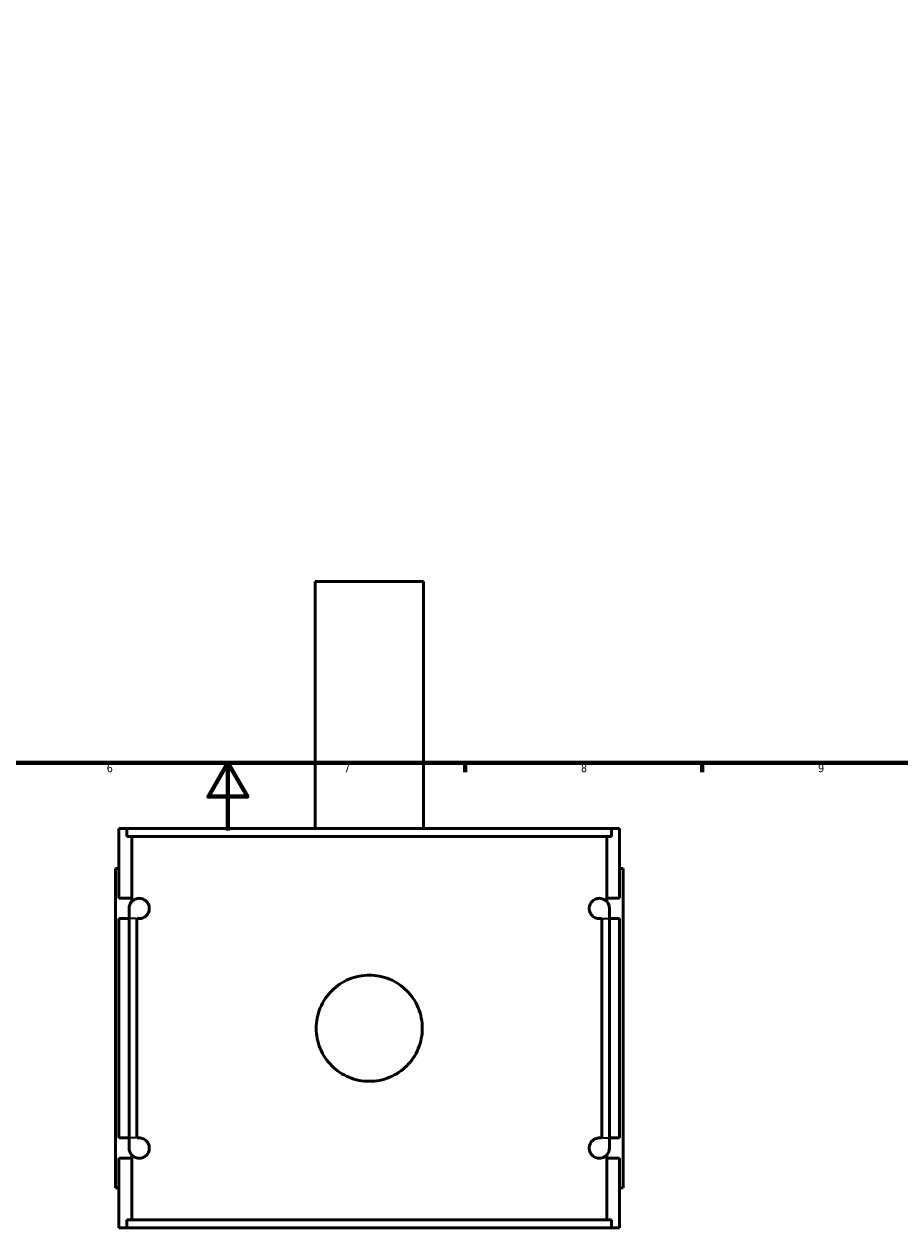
# Model space of a CAD drawing. Header units: millimetres. Extents: x -255 to 976, y -117 to 1157.
# Tile 3 of 8: x 360 to 619, y -117 to 238. Entities that reach past the tile are written whole.
import ezdxf

# ---------------------------------------------------------------- set-up
doc = ezdxf.new("R2010")
doc.units = ezdxf.units.MM
for name, color, linetype, lineweight in [('Border (ANSI)', 7, 'Continuous', 70), ('Visible (ANSI)', 7, 'Continuous', 50), ('Visible Narrow (ANSI)', 7, 'Continuous', 35)]:
    doc.layers.add(name, color=color, linetype=linetype, lineweight=lineweight)
doc.styles.add('Note Text (ANSI)', font='tahoma.ttf')

# ---------------------------------------------------------------- blocks, each defined once
blk = doc.blocks.new('Borders Default Border')
at = {"layer": 'Border (ANSI)'}
for p, q in [((490.58, 20), (490.58, 17.2)), ((560.67, 20), (560.67, 17.2))]:
    blk.add_line(p, q, dxfattribs=at)
at = {"layer": 'Border (ANSI)', "flags": 128}
for points in [[(20, 20), (20, 574), (821, 574), (821, 20), (20, 20)], [(420.5, 0), (420.5, 20), (414.73, 10), (426.27, 10), (420.5, 20)]]:
    blk.add_lwpolyline(points, dxfattribs=at)
at = {"layer": 'Border (ANSI)', "color": 5, "true_color": 0x0000ff, "char_height": 2.4, "attachment_point": 7, "style": 'Note Text (ANSI)'}
for s, insert in [('6', (384.69, 17.15)), ('7', (454.8, 17.2)), ('8', (524.84, 17.15)), ('9', (594.92, 17.15))]:
    blk.add_mtext(s, dxfattribs=dict(at, insert=insert))

msp = doc.modelspace()

# ---------------------------------------------------------------- linework, layer by layer
at = {"layer": 'Visible (ANSI)'}
for p, q in [((478.27, 73.53), (446.27, 73.53)), ((446.27, 0.53), (446.27, 73.53)), ((478.27, 0.53), (478.27, 73.53)), ((388.27, 0.53), (390.65, 0.53)), ((388.27, -20.07), (388.27, 0.53)), ((533.9, 0.53), (390.65, 0.53)), ((390.65, -1.83), (390.65, 0.53)), ((533.9, 0.53), (536.27, 0.53)), ((533.9, 0.53), (533.9, -1.83)), ((536.27, -20.07), (536.27, 0.53)), ((390.65, -1.83), (533.9, -1.83)), ((392.11, -20.07), (392.11, -1.83)), ((532.44, -20.07), (532.44, -1.83)), ((388.27, -11.27), (387.27, -11.27)), ((387.27, -105.67), (387.27, -11.27)), ((536.27, -11.27), (537.27, -11.27)), ((537.27, -105.67), (537.27, -11.27)), ((388.27, -20.07), (392.11, -20.07)), ((392.11, -20.99), (392.11, -20.07)), ((532.44, -20.99), (532.44, -20.07)), ((532.44, -20.07), (536.27, -20.07)), ((391.27, -23.07), (391.27, -26.07)), ((533.27, -26.07), (533.27, -23.07)), ((388.27, -90.87), (388.27, -26.07)), ((391.27, -26.07), (388.27, -26.07)), ((391.27, -90.87), (391.27, -26.07)), ((393.53, -26.07), (393.53, -90.87)), ((531.02, -90.87), (531.02, -26.07)), ((536.27, -26.07), (533.27, -26.07)), ((533.27, -26.07), (533.27, -90.87)), ((536.27, -90.87), (536.27, -26.07)), ((388.27, -90.87), (391.27, -90.87)), ((391.27, -90.87), (391.27, -93.87)), ((533.27, -90.87), (536.27, -90.87)), ((533.27, -93.87), (533.27, -90.87)), ((392.11, -96.87), (392.11, -95.95)), ((532.44, -96.87), (532.44, -95.95)), ((388.27, -117.47), (388.27, -96.87)), ((392.11, -96.87), (388.27, -96.87)), ((392.11, -115.11), (392.11, -96.87)), ((532.44, -115.11), (532.44, -96.87)), ((536.27, -96.87), (532.44, -96.87)), ((536.27, -117.47), (536.27, -96.87)), ((387.27, -105.67), (388.27, -105.67)), ((537.27, -105.67), (536.27, -105.67)), ((390.65, -115.11), (533.9, -115.11)), ((390.65, -117.47), (390.65, -115.11)), ((533.9, -115.11), (533.9, -117.47)), ((390.65, -117.47), (388.27, -117.47)), ((533.9, -117.47), (390.65, -117.47)), ((536.27, -117.47), (533.9, -117.47))]:
    msp.add_line(p, q, dxfattribs=at)
for centre, start, end in [((394.27, -23.07), 136.2041, 180), ((530.27, -23.07), 0, 43.7959), ((394.27, -93.87), 180, 223.7959), ((530.27, -93.87), 316.2041, 0)]:
    msp.add_arc(centre, 3, start, end, dxfattribs=at)
for points, knots in [([(392.11, -20.99), (392.3, -20.79), (392.52, -20.62), (393.21, -20.22), (393.73, -20.07), (394.62, -20.07), (395.04, -20.13), (395.68, -20.41), (395.9, -20.54), (396.34, -20.88), (396.55, -21.08), (396.87, -21.56), (397, -21.79), (397.16, -22.22), (397.2, -22.38), (397.26, -22.71), (397.27, -22.89), (397.27, -23.26), (397.26, -23.43), (397.2, -23.76), (397.16, -23.92), (397, -24.35), (396.87, -24.59), (396.55, -25.06), (396.34, -25.27), (395.9, -25.6), (395.68, -25.73), (395.04, -26.01), (394.62, -26.07), (394.02, -26.07), (393.77, -26.04), (393.53, -25.98)], [0.568463, 0.568463, 0.568463, 0.568463, 0.857378, 0.857378, 1.38035, 1.38035, 1.721593, 1.721593, 1.892214, 1.892214, 2.062836, 2.062836, 2.173445, 2.173445, 2.228749, 2.228749, 2.284054, 2.284054, 2.339358, 2.339358, 2.394663, 2.394663, 2.505272, 2.505272, 2.675893, 2.675893, 2.846515, 2.846515, 3.187758, 3.187758, 3.434099, 3.434099, 3.434099, 3.434099]), ([(531.02, -25.98), (530.78, -26.04), (530.53, -26.07), (529.92, -26.07), (529.51, -26.01), (528.86, -25.73), (528.64, -25.6), (528.21, -25.27), (528, -25.06), (527.67, -24.59), (527.54, -24.35), (527.39, -23.92), (527.35, -23.76), (527.29, -23.43), (527.27, -23.26), (527.27, -22.89), (527.29, -22.71), (527.35, -22.38), (527.39, -22.22), (527.54, -21.79), (527.67, -21.56), (528, -21.08), (528.21, -20.88), (528.64, -20.54), (528.86, -20.41), (529.51, -20.13), (529.92, -20.07), (530.81, -20.07), (531.34, -20.22), (532.02, -20.62), (532.25, -20.79), (532.44, -20.99)], [1.134009, 1.134009, 1.134009, 1.134009, 1.38035, 1.38035, 1.721593, 1.721593, 1.892214, 1.892214, 2.062836, 2.062836, 2.173445, 2.173445, 2.228749, 2.228749, 2.284054, 2.284054, 2.339358, 2.339358, 2.394663, 2.394663, 2.505272, 2.505272, 2.675893, 2.675893, 2.846515, 2.846515, 3.187758, 3.187758, 3.71073, 3.71073, 3.999645, 3.999645, 3.999645, 3.999645]), ([(477.95, -58.47), (477.95, -59.46), (477.86, -60.48), (477.46, -62.51), (477.16, -63.52), (476.36, -65.45), (475.86, -66.37), (474.71, -68.08), (474.05, -68.86), (472.67, -70.25), (471.88, -70.9), (470.17, -72.06), (469.25, -72.55), (467.32, -73.35), (466.31, -73.66), (464.28, -74.06), (463.26, -74.15), (461.29, -74.15), (460.26, -74.06), (458.24, -73.66), (457.23, -73.35), (455.3, -72.55), (454.37, -72.06), (452.66, -70.9), (451.88, -70.25), (450.49, -68.86), (449.84, -68.08), (448.69, -66.37), (448.19, -65.45), (447.39, -63.52), (447.09, -62.51), (446.69, -60.48), (446.59, -59.46), (446.59, -57.48), (446.69, -56.46), (447.09, -54.43), (447.39, -53.43), (448.19, -51.5), (448.69, -50.57), (449.84, -48.86), (450.49, -48.08), (451.88, -46.69), (452.66, -46.04), (454.37, -44.89), (455.3, -44.39), (457.23, -43.59), (458.24, -43.28), (460.26, -42.89), (461.29, -42.79), (463.26, -42.79), (464.28, -42.89), (466.31, -43.28), (467.32, -43.59), (469.25, -44.39), (470.17, -44.89), (471.88, -46.04), (472.67, -46.69), (474.05, -48.08), (474.71, -48.86), (475.86, -50.57), (476.36, -51.5), (477.16, -53.43), (477.46, -54.43), (477.86, -56.46), (477.95, -57.48), (477.95, -58.47)], [0, 0, 0, 0, 0.296374, 0.296374, 0.592747, 0.592747, 0.889121, 0.889121, 1.185495, 1.185495, 1.481844, 1.481844, 1.778193, 1.778193, 2.074543, 2.074543, 2.370892, 2.370892, 2.667242, 2.667242, 2.963591, 2.963591, 3.259941, 3.259941, 3.55629, 3.55629, 3.852664, 3.852664, 4.149037, 4.149037, 4.445411, 4.445411, 4.741784, 4.741784, 5.038158, 5.038158, 5.334532, 5.334532, 5.630905, 5.630905, 5.927279, 5.927279, 6.223628, 6.223628, 6.519978, 6.519978, 6.816327, 6.816327, 7.112677, 7.112677, 7.409026, 7.409026, 7.705376, 7.705376, 8.001725, 8.001725, 8.298074, 8.298074, 8.594448, 8.594448, 8.890822, 8.890822, 9.187195, 9.187195, 9.483569, 9.483569, 9.483569, 9.483569]), ([(393.53, -90.97), (393.77, -90.9), (394.02, -90.87), (394.62, -90.87), (395.04, -90.93), (395.68, -91.21), (395.9, -91.34), (396.34, -91.68), (396.55, -91.88), (396.87, -92.36), (397, -92.59), (397.16, -93.02), (397.2, -93.18), (397.26, -93.51), (397.27, -93.69), (397.27, -94.06), (397.26, -94.23), (397.2, -94.56), (397.16, -94.72), (397, -95.15), (396.87, -95.39), (396.55, -95.86), (396.34, -96.07), (395.9, -96.4), (395.68, -96.53), (395.04, -96.81), (394.62, -96.87), (393.73, -96.87), (393.21, -96.72), (392.52, -96.32), (392.3, -96.15), (392.11, -95.95)], [1.134009, 1.134009, 1.134009, 1.134009, 1.38035, 1.38035, 1.721593, 1.721593, 1.892214, 1.892214, 2.062836, 2.062836, 2.173445, 2.173445, 2.228749, 2.228749, 2.284054, 2.284054, 2.339358, 2.339358, 2.394663, 2.394663, 2.505272, 2.505272, 2.675893, 2.675893, 2.846515, 2.846515, 3.187758, 3.187758, 3.71073, 3.71073, 3.999645, 3.999645, 3.999645, 3.999645]), ([(532.44, -95.95), (532.25, -96.15), (532.02, -96.32), (531.34, -96.72), (530.81, -96.87), (529.92, -96.87), (529.51, -96.81), (528.86, -96.53), (528.64, -96.4), (528.21, -96.07), (528, -95.86), (527.67, -95.39), (527.54, -95.15), (527.39, -94.72), (527.35, -94.56), (527.29, -94.23), (527.27, -94.06), (527.27, -93.69), (527.29, -93.51), (527.35, -93.18), (527.39, -93.02), (527.54, -92.59), (527.67, -92.36), (528, -91.88), (528.21, -91.68), (528.64, -91.34), (528.86, -91.21), (529.51, -90.93), (529.92, -90.87), (530.53, -90.87), (530.78, -90.9), (531.02, -90.97)], [0.568463, 0.568463, 0.568463, 0.568463, 0.857378, 0.857378, 1.38035, 1.38035, 1.721593, 1.721593, 1.892214, 1.892214, 2.062836, 2.062836, 2.173445, 2.173445, 2.228749, 2.228749, 2.284054, 2.284054, 2.339358, 2.339358, 2.394663, 2.394663, 2.505272, 2.505272, 2.675893, 2.675893, 2.846515, 2.846515, 3.187758, 3.187758, 3.434099, 3.434099, 3.434099, 3.434099])]:
    msp.add_open_spline(points, degree=3, knots=knots, dxfattribs=at)
for points in [[(393.53, -25.98), (393.53, -26.01), (393.53, -26.04), (393.53, -26.07)], [(531.02, -26.07), (531.02, -26.04), (531.02, -26.01), (531.02, -25.98)], [(393.53, -90.87), (393.53, -90.9), (393.53, -90.93), (393.53, -90.97)], [(531.02, -90.97), (531.02, -90.93), (531.02, -90.9), (531.02, -90.87)]]:
    msp.add_open_spline(points, degree=3, dxfattribs=at)
at = {"layer": 'Visible Narrow (ANSI)'}
for p, q in [((393.34, -26.07), (391.28, -26.07)), ((531.21, -26.07), (533.27, -26.07)), ((393.34, -90.87), (391.28, -90.87)), ((531.21, -90.87), (533.27, -90.87))]:
    msp.add_line(p, q, dxfattribs=at)

# ---------------------------------------------------------------- block references
msp.add_blockref('Borders Default Border', (0, 0))

doc.saveas('drawing.dxf')
